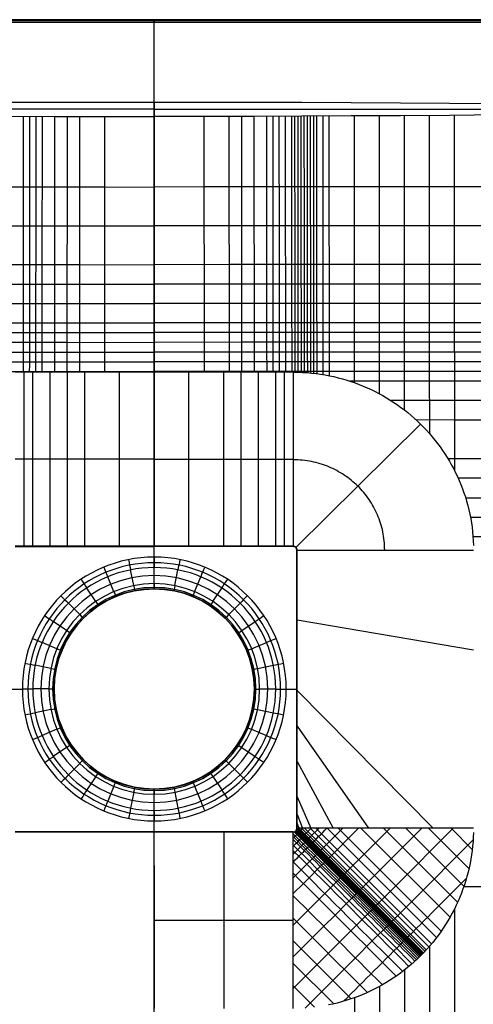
# Model space of a CAD drawing. Extents: x 0 to 800, y -600 to 600.
# Tile 3 of 4: x 340 to 543, y 157 to 600. Entities that reach past the tile are written whole.
import ezdxf

# ---------------------------------------------------------------- set-up
doc = ezdxf.new("R2010")
doc.units = 0
doc.header["$MEASUREMENT"] = 0
doc.layers.add('1', color=18, linetype='CONTINUOUS')

msp = doc.modelspace()

# ---------------------------------------------------------------- linework, layer by layer
at = {"layer": '1', "color": 254}
for p, q in [((798.99, 599.99, -1.99), (1.01, 599.99, -1.99)), ((798.99, 599.99, -2), (1.01, 599.99, -2)), ((1.01, 598.99, -3), (798.99, 598.99, -3)), ((1.14, 599.86, 13.51), (798.86, 599.86, 13.51)), ((1.28, 599.72, 29.01), (798.72, 599.72, 29.01)), ((798.72, 598.72, 30), (1.28, 598.72, 30)), ((400, 599.99, -1.99), (400, 599.72, 29.01)), ((400, 344.09, -3), (400, 598.99, -3)), ((400, 562.98, 30), (400, 598.72, 30)), ((355.21, 556.51, 29.79), (355.09, 441.55, 22.26)), ((360.83, 556.5, 29.79), (360.71, 441.55, 22.26)), ((366.45, 556.49, 29.79), (366.34, 441.55, 22.26)), ((377.7, 556.46, 29.79), (377.59, 441.55, 22.26)), ((400, 556.45, 29.79), (400, 441.55, 22.26)), ((422.3, 556.46, 29.79), (422.41, 441.55, 22.26)), ((433.55, 556.49, 29.79), (433.66, 441.55, 22.26)), ((439.17, 556.5, 29.79), (439.29, 441.55, 22.26)), ((444.79, 556.51, 29.79), (444.91, 441.55, 22.26)), ((475.73, 556.63, 29.81), (475.84, 440.46, 22.5)), ((478.54, 556.65, 29.81), (478.65, 439.94, 22.53)), ((489.79, 556.71, 29.82), (489.9, 436.84, 22.52)), ((341.45, 363.22, 17.13), (341.45, 441.55, 22.26)), ((345.35, 363.22, 17.13), (345.35, 441.55, 22.26)), ((353.16, 363.22, 17.13), (353.16, 441.55, 22.26)), ((360.96, 363.22, 17.13), (360.96, 441.55, 22.26)), ((368.77, 363.22, 17.13), (368.77, 441.55, 22.26)), ((384.39, 363.22, 17.13), (384.39, 441.55, 22.26)), ((400, 441.55, 22.26), (400, 363.22, 17.13)), ((415.61, 363.22, 17.13), (415.61, 441.55, 22.26)), ((431.23, 363.22, 17.13), (431.23, 441.55, 22.26)), ((439.04, 363.22, 17.13), (439.04, 441.55, 22.26)), ((446.84, 363.22, 17.13), (446.84, 441.55, 22.26)), ((454.65, 363.22, 17.13), (454.65, 441.55, 22.26)), ((458.55, 363.22, 17.13), (458.55, 441.55, 22.26)), ((462.46, 441.55, 22.27), (462.46, 363.22, 17.14)), ((519.7, 418.19, 21.87), (463.66, 362.75, 17.16)), ((400, 402.38, 19.7), (337.54, 402.38, 19.71)), ((400, 402.38, 19.7), (462.46, 402.38, 19.71)), ((337.51, 363.2, 15.7), (400, 363.2, 15.7)), ((400, 363.17, 14.22), (337.53, 363.17, 14.22)), ((368.55, 363.22, 17.13), (368.55, 363.17, 14.22)), ((400, 363.22, 17.13), (400, 363.17, 14.22)), ((462.49, 363.2, 15.7), (400, 363.2, 15.7)), ((462.47, 363.17, 14.22), (400, 363.17, 14.22)), ((400, 358.39, 14.22), (400, 363.17, 14.22)), ((431.45, 363.17, 14.22), (431.45, 363.22, 17.13)), ((462.46, 363.22, 17.14), (462.52, 363.22, 17.14)), ((462.52, 363.22, 17.14), (462.47, 363.17, 14.22)), ((463.7, 362.73, 17.16), (463.65, 362.68, 14.22)), ((464.19, 361.55, 17.17), (464.14, 361.5, 14.22)), ((464.14, 236.57, 14.22), (464.14, 361.5, 14.22)), ((464.16, 236.55, 15.7), (464.16, 361.53, 15.7)), ((464.19, 361.55, 17.17), (543.5, 361.55, 20.61)), ((464.19, 236.53, 17.17), (464.19, 361.55, 17.17)), ((390.76, 345.54, 5.82), (389.35, 352.64, 12.4)), ((400, 346.45, 5.82), (400, 353.68, 12.4)), ((409.24, 345.54, 5.82), (410.65, 352.64, 12.4)), ((381.88, 342.84, 5.82), (379.11, 349.53, 12.4)), ((418.12, 342.84, 5.82), (420.89, 349.53, 12.4)), ((373.69, 338.47, 5.82), (369.67, 344.48, 12.4)), ((400, 344.09, -3), (400, 344.16, 0.76)), ((426.31, 338.47, 5.82), (430.33, 344.48, 12.4)), ((366.51, 332.58, 5.82), (361.4, 337.69, 12.4)), ((433.49, 332.58, 5.82), (438.6, 337.69, 12.4)), ((360.62, 325.4, 5.82), (354.61, 329.42, 12.4)), ((439.38, 325.4, 5.82), (445.39, 329.42, 12.4)), ((464.19, 330.17, 17.17), (543.5, 316.67, 20.61)), ((356.25, 317.21, 5.82), (349.56, 319.98, 12.4)), ((443.75, 317.21, 5.82), (450.44, 319.98, 12.4)), ((353.55, 308.33, 5.82), (346.45, 309.74, 12.4)), ((446.45, 308.33, 5.82), (453.55, 309.74, 12.4)), ((335.86, 299.04, 14.22), (340.7, 299.04, 14.22)), ((352.64, 299.09, 5.82), (345.4, 299.09, 12.4)), ((355, 299.09, -3), (354.93, 299.09, 0.76)), ((445, 299.09, -3), (445.07, 299.09, 0.76)), ((447.36, 299.09, 5.82), (454.6, 299.09, 12.4)), ((459.3, 299.04, 14.22), (464.14, 299.04, 14.22)), ((464.14, 299.04, 14.22), (464.19, 299.04, 17.17)), ((464.19, 298.34, 17.17), (525.41, 236.54, 19.82)), ((353.55, 289.85, 5.82), (346.45, 288.44, 12.4)), ((446.45, 289.85, 5.82), (453.55, 288.44, 12.4)), ((356.25, 280.97, 5.82), (349.56, 278.2, 12.4)), ((443.75, 280.97, 5.82), (450.44, 278.2, 12.4)), ((464.19, 282.43, 17.17), (496.29, 236.54, 18.56)), ((360.62, 272.78, 5.82), (354.61, 268.76, 12.4)), ((439.38, 272.78, 5.82), (445.39, 268.76, 12.4)), ((366.51, 265.6, 5.82), (361.4, 260.49, 12.4)), ((433.49, 265.6, 5.82), (438.6, 260.49, 12.4)), ((464.19, 266.51, 17.17), (480.4, 236.53, 17.87)), ((373.69, 259.71, 5.82), (369.67, 253.7, 12.4)), ((426.31, 259.71, 5.82), (430.33, 253.7, 12.4)), ((381.88, 255.34, 5.82), (379.11, 248.65, 12.4)), ((390.76, 252.64, 5.82), (389.35, 245.54, 12.4)), ((400, 254.09, -3), (400, 254.02, 0.76)), ((400, -598.99, -3), (400, 254.09, -3)), ((409.24, 252.64, 5.82), (410.65, 245.54, 12.4)), ((418.12, 255.34, 5.82), (420.89, 248.65, 12.4)), ((400, 244.49, 12.4), (400, 251.73, 5.82)), ((464.19, 250.6, 17.17), (470.39, 236.54, 17.44)), ((400, 234.9, 14.22), (400, 239.79, 14.22)), ((464.19, 242.64, 17.16), (466.65, 236.53, 17.27)), ((337.51, 234.87, 15.7), (400, 234.87, 15.7)), ((400, 234.9, 14.22), (337.53, 234.9, 14.22)), ((400, 234.85, 17.17), (337.54, 234.85, 17.17)), ((368.55, 234.9, 14.22), (368.55, 234.85, 17.17)), ((400, 234.85, 17.17), (400, 234.9, 14.22)), ((400, 234.9, 14.22), (462.47, 234.9, 14.22)), ((462.49, 234.87, 15.7), (400, 234.87, 15.7)), ((400, 234.85, 17.17), (462.46, 234.85, 17.17)), ((400, 155.48, 18.45), (400, 234.85, 17.17)), ((431.23, 234.85, 17.17), (431.23, 155.48, 18.45)), ((431.45, 234.85, 17.17), (431.45, 234.9, 14.22)), ((462.46, 231.96, 17.22), (467.01, 236.52, 17.29)), ((462.46, 155.48, 18.45), (462.46, 234.85, 17.17)), ((462.46, 234.85, 17.17), (462.52, 234.85, 17.17)), ((462.47, 234.9, 14.22), (462.52, 234.85, 17.17)), ((462.82, 234.88, 17.17), (519.14, 178.59, 19.51)), ((463.29, 235.04, 17.17), (519.46, 178.91, 19.52)), ((463.49, 235.16, 17.17), (519.62, 179.07, 19.52)), ((463.7, 235.34, 17.17), (463.65, 235.39, 14.22)), ((463.66, 235.3, 17.17), (519.78, 179.22, 19.53)), ((463.94, 235.66, 17.16), (520.09, 179.54, 19.54)), ((464.13, 236.1, 17.16), (520.41, 179.86, 19.55)), ((464.14, 236.57, 14.22), (464.19, 236.53, 17.17)), ((464.19, 238.66, 17.16), (465.01, 236.53, 17.2)), ((464.19, 236.67, 17.17), (464.24, 236.53, 17.17)), ((543.5, 236.53, 20.61), (464.19, 236.53, 17.17)), ((464.34, 236.53, 17.17), (520.72, 180.18, 19.57)), ((464.97, 236.53, 17.2), (521.03, 180.5, 19.58)), ((466.24, 236.52, 17.25), (521.65, 181.16, 19.6)), ((467.51, 236.52, 17.31), (522.25, 181.81, 19.62)), ((470.05, 236.52, 17.42), (523.45, 183.15, 19.67)), ((472.58, 236.52, 17.53), (524.62, 184.51, 19.72)), ((477.65, 236.52, 17.75), (526.88, 187.33, 19.81)), ((482.72, 236.52, 17.97), (529.01, 190.26, 19.9)), ((492.86, 236.52, 18.41), (532.94, 196.47, 20.07)), ((502.99, 236.52, 18.85), (536.35, 203.18, 20.23)), ((513.13, 236.52, 19.29), (539.22, 210.45, 20.38)), ((523.26, 236.52, 19.73), (541.45, 218.35, 20.5)), ((533.4, 236.53, 20.17), (542.94, 226.99, 20.58)), ((400, 219.69, 17.42), (400, 155.48, 18.45)), ((400, 195.17, 17.81), (462.46, 195.17, 17.81)), ((462.46, 175.71, 18.13), (480.65, 157.53, 18.57)), ((462.46, 165.58, 18.29), (472, 156.04, 18.48))]:
    msp.add_line(p, q, dxfattribs=at)
at = {"layer": '1', "color": 254, "extrusion": (1.21188e-07, 1.12014e-09, 1)}
msp.add_lwpolyline([(46.05, 559.72, -0.00643), (57.11, 559.95), (68.17, 560.11), (134.53, 561), (178.77, 561.56), (200.89, 561.82), (223.02, 562.05), (245.14, 562.25), (267.26, 562.44), (289.38, 562.6), (311.51, 562.73), (333.63, 562.84), (355.75, 562.92), (377.88, 562.97), (400, 562.98)], format="xyb", dxfattribs=at)
at = {"layer": '1', "color": 254, "extrusion": (-1.21188e-07, 1.1201e-09, 1)}
msp.add_lwpolyline([(400, 562.98), (422.12, 562.97), (444.25, 562.92), (466.37, 562.84), (488.49, 562.73), (510.62, 562.6), (532.74, 562.44), (554.86, 562.25), (576.98, 562.05), (599.11, 561.82), (621.23, 561.56), (665.47, 561), (731.83, 560.11), (742.89, 559.95, -0.00643), (753.95, 559.72)], format="xyb", dxfattribs=at)
at = {"layer": '1', "color": 254}
for points in [[(400, 559.71, 29.95), (224.1, 559.71, 29.97), (135.08, 559.71, 29.99), (68.3, 559.72, 30), (57.18, 559.72, 30), (51.61, 559.71, 30), (46.05, 559.63, 30)], [(46.05, 559.54, 30), (49.07, 559.54, 30), (54.25, 559.49, 30), (68.18, 559.32, 30), (134.54, 558.42, 29.97), (178.78, 557.86, 29.93), (200.9, 557.61, 29.91), (223.02, 557.38, 29.89), (245.14, 557.17, 29.87), (267.26, 556.99, 29.85), (289.38, 556.83, 29.83), (311.51, 556.7, 29.82), (333.63, 556.59, 29.81), (355.75, 556.51, 29.8), (377.88, 556.46, 29.79), (400, 556.45, 29.79)], [(400, 559.81, 29.95), (665.45, 559.75, 29.99), (731.83, 559.73, 30), (742.89, 559.72, 30), (748.42, 559.71, 30), (753.95, 559.63, 30)], [(753.95, 559.54, 30), (750.93, 559.54, 30), (745.75, 559.49, 30), (731.82, 559.32, 30), (665.46, 558.42, 29.97), (621.22, 557.86, 29.93), (599.1, 557.61, 29.91), (576.98, 557.38, 29.89), (554.86, 557.17, 29.87), (532.74, 556.99, 29.85), (510.62, 556.83, 29.83), (488.49, 556.7, 29.82), (466.37, 556.59, 29.81), (444.25, 556.51, 29.8), (422.12, 556.46, 29.79), (400, 556.45, 29.79)], [(512.29, 556.85, 29.84), (512.38, 454.95, 23.99), (512.4, 437.49, 22.94), (512.41, 424.55, 22.11)], [(534.78, 557.01, 29.85), (534.86, 463.69, 24.8), (534.89, 437.49, 23.34), (534.91, 411.29, 21.86), (534.92, 402.56, 21.4), (534.92, 397.43, 21.16)], [(40.77, 524.89, 30), (152.72, 524.87, 28.94), (197.71, 524.85, 28.56), (242.69, 524.83, 28.25), (298.93, 524.81, 27.95), (341.11, 524.79, 27.78), (377.67, 524.78, 27.72), (400, 524.76, 27.71)], [(759.23, 524.89, 30), (647.28, 524.87, 28.94), (602.29, 524.85, 28.56), (557.31, 524.83, 28.25), (501.07, 524.81, 27.95), (458.89, 524.79, 27.78), (422.33, 524.78, 27.72), (400, 524.76, 27.71)], [(41, 507.4, 29.99), (152.71, 507.39, 28.42), (197.7, 507.38, 27.84), (220.19, 507.37, 27.59), (242.68, 507.36, 27.37), (276.42, 507.35, 27.09), (324.22, 507.34, 26.75), (349.53, 507.33, 26.63), (377.65, 507.31, 26.58), (400, 507.3, 26.57)], [(759, 507.4, 29.99), (647.29, 507.39, 28.42), (602.3, 507.38, 27.84), (579.81, 507.37, 27.59), (557.32, 507.36, 27.37), (523.58, 507.35, 27.09), (475.78, 507.34, 26.75), (450.47, 507.33, 26.63), (422.35, 507.31, 26.58), (400, 507.3, 26.57)], [(41.22, 489.91, 29.98), (152.71, 489.91, 27.91), (175.19, 489.91, 27.51), (197.68, 489.9, 27.13), (220.17, 489.9, 26.79), (242.67, 489.89, 26.49), (276.41, 489.89, 26.11), (324.2, 489.87, 25.66), (343.89, 489.87, 25.52), (366.38, 489.86, 25.44), (400, 489.84, 25.42)], [(758.78, 489.91, 29.98), (647.29, 489.91, 27.91), (624.81, 489.91, 27.51), (602.32, 489.9, 27.13), (579.83, 489.9, 26.79), (557.33, 489.89, 26.49), (523.59, 489.89, 26.11), (475.8, 489.87, 25.66), (456.11, 489.87, 25.52), (433.62, 489.86, 25.44), (400, 489.84, 25.42)], [(41.33, 481.17, 29.98), (152.7, 481.17, 27.66), (175.19, 481.17, 27.21), (197.68, 481.17, 26.78), (220.17, 481.16, 26.39), (242.66, 481.16, 26.05), (276.4, 481.15, 25.63), (329.82, 481.14, 25.05), (346.69, 481.14, 24.93), (366.37, 481.13, 24.87), (400, 481.11, 24.85)], [(758.67, 481.17, 29.98), (647.3, 481.17, 27.66), (624.81, 481.17, 27.21), (602.32, 481.17, 26.78), (579.83, 481.16, 26.39), (557.34, 481.16, 26.05), (523.6, 481.15, 25.63), (470.18, 481.14, 25.05), (453.31, 481.14, 24.93), (433.63, 481.13, 24.87), (400, 481.11, 24.85)], [(41.44, 472.42, 29.97), (152.7, 472.43, 27.42), (175.19, 472.43, 26.91), (197.67, 472.43, 26.43), (220.16, 472.43, 25.99), (242.65, 472.42, 25.61), (265.14, 472.42, 25.28), (331.22, 472.41, 24.47), (343.87, 472.41, 24.36), (360.74, 472.4, 24.3), (400, 472.38, 24.28)], [(758.56, 472.42, 29.97), (647.3, 472.43, 27.42), (624.81, 472.43, 26.91), (602.33, 472.43, 26.43), (579.84, 472.43, 25.99), (557.35, 472.42, 25.61), (534.86, 472.42, 25.28), (468.78, 472.41, 24.47), (456.13, 472.41, 24.36), (439.26, 472.4, 24.3), (400, 472.38, 24.28)], [(41.54, 463.68, 29.97), (175.18, 463.69, 26.62), (197.67, 463.69, 26.09), (220.16, 463.69, 25.6), (242.64, 463.69, 25.16), (265.14, 463.69, 24.8), (321.37, 463.68, 24.03), (336.83, 463.68, 23.83), (349.49, 463.68, 23.74), (366.36, 463.67, 23.71), (400, 463.65, 23.71)], [(758.46, 463.68, 29.97), (624.82, 463.69, 26.62), (602.33, 463.69, 26.09), (579.84, 463.69, 25.6), (557.36, 463.69, 25.16), (534.86, 463.69, 24.8), (478.63, 463.68, 24.03), (463.17, 463.68, 23.83), (450.51, 463.68, 23.74), (433.64, 463.67, 23.71), (400, 463.65, 23.71)], [(41.59, 459.3, 29.97), (175.18, 459.32, 26.48), (197.66, 459.32, 25.92), (220.15, 459.32, 25.4), (242.64, 459.32, 24.94), (265.13, 459.32, 24.56), (310.12, 459.32, 23.93), (335.42, 459.32, 23.55), (343.86, 459.32, 23.47), (355.1, 459.31, 23.43), (400, 459.29, 23.42)], [(758.41, 459.3, 29.97), (624.82, 459.32, 26.48), (602.34, 459.32, 25.92), (579.85, 459.32, 25.4), (557.36, 459.32, 24.94), (534.87, 459.32, 24.56), (489.88, 459.32, 23.93), (464.58, 459.32, 23.55), (456.14, 459.32, 23.47), (444.9, 459.31, 23.43), (400, 459.29, 23.42)], [(41.64, 454.93, 29.96), (175.18, 454.95, 26.34), (197.66, 454.95, 25.75), (220.15, 454.96, 25.21), (242.64, 454.96, 24.72), (253.88, 454.96, 24.51), (276.37, 454.95, 24.15), (310.11, 454.95, 23.67), (335.42, 454.95, 23.25), (343.85, 454.95, 23.17), (360.73, 454.94, 23.14), (400, 454.92, 23.14)], [(758.36, 454.93, 29.96), (624.82, 454.95, 26.34), (602.34, 454.95, 25.75), (579.85, 454.96, 25.21), (557.36, 454.96, 24.72), (546.12, 454.96, 24.51), (523.63, 454.95, 24.15), (489.89, 454.95, 23.67), (464.58, 454.95, 23.25), (456.15, 454.95, 23.17), (439.27, 454.94, 23.14), (400, 454.92, 23.14)], [(41.68, 450.56, 29.96), (175.17, 450.58, 26.2), (197.66, 450.59, 25.59), (220.15, 450.59, 25.01), (231.39, 450.59, 24.75), (242.63, 450.59, 24.5), (253.88, 450.59, 24.28), (265.12, 450.59, 24.08), (310.11, 450.59, 23.4), (336.82, 450.59, 22.93), (343.85, 450.59, 22.87), (366.35, 450.58, 22.85), (400, 450.56, 22.85)], [(758.32, 450.56, 29.96), (624.83, 450.58, 26.2), (602.34, 450.59, 25.59), (579.85, 450.59, 25.01), (568.61, 450.59, 24.75), (557.37, 450.59, 24.5), (546.12, 450.59, 24.28), (534.88, 450.59, 24.08), (489.89, 450.59, 23.4), (463.18, 450.59, 22.93), (456.15, 450.59, 22.87), (433.65, 450.58, 22.85), (400, 450.56, 22.85)], [(41.73, 446.18, 29.96), (175.17, 446.21, 26.07), (197.66, 446.22, 25.42), (220.14, 446.22, 24.82), (231.39, 446.22, 24.54), (242.63, 446.22, 24.28), (253.88, 446.22, 24.05), (265.12, 446.22, 23.84), (287.61, 446.22, 23.47), (310.11, 446.22, 23.13), (326.98, 446.22, 22.82), (336.82, 446.23, 22.62), (341.03, 446.23, 22.58), (377.59, 446.21, 22.57), (400, 446.19, 22.56)], [(758.27, 446.18, 29.96), (624.83, 446.21, 26.07), (602.34, 446.22, 25.42), (579.86, 446.22, 24.82), (568.61, 446.22, 24.54), (557.37, 446.22, 24.28), (546.12, 446.22, 24.05), (534.88, 446.22, 23.84), (512.39, 446.22, 23.47), (489.89, 446.22, 23.13), (473.02, 446.22, 22.82), (463.18, 446.23, 22.62), (458.97, 446.23, 22.58), (422.41, 446.21, 22.57), (400, 446.19, 22.56)], [(41.78, 441.81, 29.96), (130.2, 441.84, 27.3), (197.65, 441.85, 25.26), (220.14, 441.85, 24.63), (231.38, 441.85, 24.33), (242.63, 441.85, 24.06), (253.87, 441.85, 23.81), (265.12, 441.86, 23.59), (287.61, 441.86, 23.21), (310.1, 441.86, 22.85), (326.97, 441.86, 22.54), (338.22, 441.87, 22.28), (400, 441.83, 22.28)], [(758.22, 441.81, 29.96), (669.8, 441.84, 27.3), (602.35, 441.85, 25.26), (579.86, 441.85, 24.63), (568.62, 441.85, 24.33), (557.37, 441.85, 24.06), (546.13, 441.85, 23.81), (534.88, 441.86, 23.59), (512.39, 441.86, 23.21), (489.9, 441.86, 22.85), (473.03, 441.86, 22.54), (461.78, 441.87, 22.28), (400, 441.83, 22.28)], [(462.46, 441.55, 22.27), (464.54, 441.52, 22.32), (466.61, 441.44, 22.37), (468.67, 441.31, 22.41), (470.71, 441.13, 22.44), (472.74, 440.91, 22.47), (474.76, 440.63, 22.49), (476.76, 440.3, 22.51), (478.74, 439.93, 22.53), (480.7, 439.51, 22.54), (482.65, 439.04, 22.54), (484.58, 438.53, 22.54), (486.49, 437.97, 22.54), (488.38, 437.36, 22.53), (490.25, 436.71, 22.52), (492.1, 436.02, 22.51), (493.93, 435.29, 22.49), (495.73, 434.51, 22.47), (497.52, 433.69, 22.45), (499.28, 432.83, 22.42), (501.01, 431.93, 22.39), (502.72, 430.99, 22.36), (504.4, 430.01, 22.32), (506.06, 428.99, 22.28), (507.69, 427.93, 22.25), (509.3, 426.84, 22.2), (510.87, 425.71, 22.16), (512.42, 424.54, 22.11), (513.94, 423.34, 22.07), (515.42, 422.1, 22.02), (516.88, 420.83, 21.97), (518.3, 419.53, 21.92), (519.7, 418.19, 21.87), (521.06, 416.82, 21.81), (522.39, 415.41, 21.76), (523.68, 413.98, 21.71), (524.94, 412.51, 21.65), (526.16, 411.02, 21.6), (527.35, 409.49, 21.54), (528.5, 407.94, 21.49), (529.61, 406.36, 21.44), (530.69, 404.75, 21.38), (531.73, 403.11, 21.33), (532.73, 401.45, 21.28), (533.68, 399.76, 21.22), (534.6, 398.05, 21.17), (535.48, 396.31, 21.12), (536.31, 394.55, 21.08), (537.11, 392.77, 21.03), (537.86, 390.96, 20.98), (538.56, 389.13, 20.94), (539.23, 387.28, 20.9), (539.84, 385.41, 20.86), (540.41, 383.51, 20.82), (540.94, 381.6, 20.79), (541.42, 379.67, 20.76), (541.85, 377.72, 20.73), (542.23, 375.76, 20.7), (542.56, 373.77, 20.68), (542.85, 371.77, 20.66), (543.08, 369.76, 20.64), (543.26, 367.73, 20.63), (543.4, 365.68, 20.62), (543.47, 363.62, 20.61)], [(758.18, 437.44, 29.95), (669.8, 437.46, 27.22), (602.35, 437.48, 25.11), (579.86, 437.48, 24.44), (568.62, 437.49, 24.13), (557.38, 437.49, 23.84), (546.13, 437.49, 23.58), (534.89, 437.49, 23.34), (512.4, 437.49, 22.94), (487.98, 437.49, 22.53)], [(758.09, 428.69, 29.95), (669.8, 428.72, 27.06), (602.35, 428.74, 24.8), (579.87, 428.75, 24.08), (568.63, 428.75, 23.73), (557.38, 428.75, 23.41), (546.14, 428.75, 23.11), (534.89, 428.76, 22.84), (512.4, 428.76, 22.39), (506.43, 428.76, 22.28)], [(758.02, 419.95, 29.94), (714.76, 419.96, 28.47), (647.32, 419.99, 26.12), (579.88, 420.01, 23.73), (568.63, 420.01, 23.35), (557.39, 420.02, 22.99), (546.15, 420.02, 22.65), (534.9, 420.02, 22.35), (517.76, 420.03, 21.94)], [(503.58, 361.55, 18.88), (503.57, 362.6, 18.88), (503.53, 363.64, 18.88), (503.46, 364.68, 18.89), (503.37, 365.71, 18.89), (503.25, 366.74, 18.9), (503.11, 367.75, 18.91), (502.94, 368.76, 18.92), (502.74, 369.76, 18.94), (502.53, 370.75, 18.95), (502.28, 371.73, 18.97), (502.02, 372.7, 18.98), (501.73, 373.66, 19), (501.41, 374.61, 19.02), (501.08, 375.54, 19.04), (500.72, 376.47, 19.06), (500.34, 377.39, 19.09), (499.94, 378.3, 19.11), (499.51, 379.19, 19.13), (499.07, 380.07, 19.16), (498.6, 380.94, 19.18), (498.11, 381.8, 19.21), (497.61, 382.64, 19.23), (497.08, 383.47, 19.26), (496.54, 384.29, 19.29), (495.97, 385.09, 19.31), (495.39, 385.88, 19.34), (494.78, 386.65, 19.37), (494.16, 387.41, 19.39), (493.52, 388.16, 19.42), (492.87, 388.88, 19.45), (492.19, 389.6, 19.47), (491.5, 390.29, 19.5), (490.8, 390.97, 19.53), (490.07, 391.63, 19.55), (489.33, 392.28, 19.58), (488.58, 392.91, 19.6), (487.81, 393.52, 19.62), (487.02, 394.11, 19.65), (486.22, 394.68, 19.67), (485.41, 395.24, 19.69), (484.58, 395.78, 19.71), (483.74, 396.29, 19.73), (482.89, 396.79, 19.74), (482.02, 397.27, 19.76), (481.14, 397.72, 19.77), (480.25, 398.16, 19.79), (479.34, 398.58, 19.8), (478.43, 398.97, 19.81), (477.5, 399.34, 19.82), (476.56, 399.7, 19.82), (475.61, 400.03, 19.83), (474.65, 400.33, 19.83), (473.68, 400.62, 19.83), (472.7, 400.88, 19.83), (471.72, 401.11, 19.83), (470.72, 401.33, 19.82), (469.71, 401.52, 19.82), (468.7, 401.68, 19.81), (467.68, 401.82, 19.79), (466.65, 401.94, 19.78), (465.61, 402.03, 19.76), (464.56, 402.1, 19.74), (463.51, 402.14, 19.72), (462.46, 402.15, 19.69)], [(757.87, 402.46, 29.93), (714.76, 402.47, 28.34), (669.81, 402.49, 26.65), (624.85, 402.51, 24.91), (557.4, 402.54, 22.21), (546.16, 402.55, 21.79), (532.07, 402.56, 21.31)], [(757.81, 393.71, 29.93), (714.77, 393.73, 28.28), (669.81, 393.75, 26.54), (624.85, 393.77, 24.74), (602.37, 393.78, 23.81), (547.03, 393.81, 21.45), (536.65, 393.82, 21.06)], [(462.46, 164.45, 18.31), (468.09, 170.08, 18.23), (473.16, 175.15, 18.19), (478.22, 180.22, 18.19), (483.29, 185.29, 18.23), (488.35, 190.36, 18.31), (494.68, 196.7, 18.48), (502.28, 204.31, 18.76), (513.66, 215.73, 19.27), (528.85, 230.94, 19.97), (534.42, 236.53, 20.22)], [(462.46, 207.09, 17.62), (467.03, 211.67, 17.56), (469.57, 214.2, 17.56), (473.37, 218.01, 17.61), (477.8, 222.44, 17.74), (491.84, 236.52, 18.37)], [(462.46, 192.88, 17.85), (469.08, 199.5, 17.77), (474.14, 204.57, 17.78), (479.21, 209.64, 17.86), (484.59, 215.03, 18.02), (491.86, 222.32, 18.33), (506.03, 236.52, 18.98)], [(462.46, 178.66, 18.08), (466.05, 182.25, 18.02), (471.12, 187.32, 17.98), (476.18, 192.39, 17.98), (481.25, 197.46, 18.03), (486.31, 202.54, 18.14), (492.64, 208.88, 18.36), (501.5, 217.75, 18.74), (516.68, 232.97, 19.44), (520.22, 236.52, 19.6)], [(467.88, 155.66, 18.46), (475.2, 162.98, 18.4), (480.26, 168.05, 18.4), (485.33, 173.12, 18.43), (490.39, 178.19, 18.5), (497.99, 185.8, 18.67), (505.9, 193.72, 18.93), (515.71, 203.55, 19.33), (543.33, 231.24, 20.6)], [(543.48, 234.51, 20.61), (543.4, 232.49, 20.6), (543.28, 230.49, 20.6), (543.11, 228.49, 20.59), (542.89, 226.51, 20.57), (542.62, 224.53, 20.56), (542.3, 222.57, 20.54), (541.94, 220.61, 20.52), (541.53, 218.67, 20.5), (541.07, 216.74, 20.47), (540.56, 214.83, 20.44), (540.01, 212.93, 20.42), (539.42, 211.05, 20.38), (538.77, 209.18, 20.35), (538.09, 207.33, 20.32), (537.35, 205.5, 20.28), (536.58, 203.68, 20.24), (535.76, 201.89, 20.2), (534.89, 200.12, 20.16), (533.98, 198.36, 20.12), (533.03, 196.63, 20.07), (532.03, 194.92, 20.03), (530.99, 193.23, 19.98), (529.91, 191.57, 19.94), (528.79, 189.93, 19.89), (527.62, 188.32, 19.84), (526.42, 186.73, 19.79), (525.17, 185.17, 19.74), (523.88, 183.64, 19.69), (522.55, 182.14, 19.63), (521.18, 180.66, 19.58), (519.77, 179.21, 19.53), (518.32, 177.8, 19.48), (516.85, 176.43, 19.42), (515.34, 175.1, 19.37), (513.81, 173.82, 19.32), (512.25, 172.57, 19.27), (510.66, 171.36, 19.22), (509.05, 170.19, 19.17), (507.41, 169.07, 19.12), (505.75, 167.99, 19.08), (504.06, 166.95, 19.03), (502.35, 165.95, 18.99), (500.62, 165, 18.94), (498.87, 164.09, 18.9), (497.09, 163.23, 18.86), (495.3, 162.4, 18.82), (493.48, 161.63, 18.78), (491.65, 160.89, 18.74), (489.8, 160.21, 18.71), (487.93, 159.57, 18.68), (486.05, 158.97, 18.64), (484.15, 158.42, 18.62), (482.24, 157.91, 18.59), (480.31, 157.46, 18.56), (478.37, 157.04, 18.54)], [(534.94, 200.21, 20.17), (534.94, 170.17, 20.13), (534.94, 155.15, 20.16), (534.94, 140.14, 20.25), (534.94, 131.39, 20.33), (534.94, 122.64, 20.43), (534.93, 105.14, 20.68), (534.92, 70.14, 21.28), (534.91, 35.14, 21.86), (534.9, 0.14, 22.39), (534.88, -69.87, 23.42), (534.86, -139.87, 24.41), (534.84, -209.87, 25.37), (534.77, -559.05, 29.99)], [(523.7, 183.43, 19.68), (523.7, 161.79, 19.75), (523.7, 150.96, 19.82), (523.7, 140.14, 19.92), (523.69, 122.64, 20.13), (523.69, 105.14, 20.4), (523.68, 70.14, 21.01), (523.67, 35.14, 21.6), (523.66, 0.14, 22.16), (523.63, -69.87, 23.21), (523.61, -139.87, 24.23), (523.57, -279.87, 26.18), (523.52, -559.03, 29.99)], [(512.46, 172.73, 19.28), (512.46, 156.44, 19.4), (512.45, 140.14, 19.57), (512.45, 122.64, 19.83), (512.44, 105.14, 20.13), (512.43, 70.14, 20.78), (512.42, 35.14, 21.39), (512.41, 0.14, 21.95), (512.39, -69.87, 23.02), (512.37, -139.87, 24.06), (512.33, -279.87, 26.06), (512.27, -559.01, 29.99)], [(501.21, 165.32, 18.95), (501.21, 152.73, 19.09), (501.21, 140.14, 19.26), (501.2, 122.64, 19.55), (501.2, 105.15, 19.89), (501.19, 70.15, 20.59), (501.18, 52.65, 20.91), (501.18, 35.15, 21.2), (501.14, -69.86, 22.84), (501.12, -139.87, 23.91), (501.08, -279.87, 25.96), (501.02, -558.99, 29.99)], [(489.97, 160.27, 18.71), (489.97, 150.21, 18.85), (489.96, 140.15, 19.01), (489.96, 122.65, 19.33), (489.94, 70.15, 20.42), (489.94, 52.65, 20.74), (489.93, 35.15, 21.04), (489.88, -139.87, 23.77), (489.83, -279.87, 25.86), (489.77, -558.97, 29.99)]]:
    msp.add_polyline3d(points, dxfattribs=at)
msp.add_circle((400, 299.09, -1.12), 45.03, dxfattribs=at)
at = {"layer": '1', "color": 254, "extrusion": (1, 0, 0)}
for centre, start, end in [((598.99, -2, 400), 270, 0.5), ((598.72, 29, 400), 0.5, 90)]:
    msp.add_arc(centre, 1, start, end, dxfattribs=at)
at = {"layer": '1', "color": 254, "extrusion": (1, -9.52043e-06, -1.15769e-08)}
msp.add_arc((562.99, -70, 399.99), 100, 90, 93.7475, dxfattribs=at)
at = {"layer": '1', "color": 254, "extrusion": (0.999452, -0.00316, 0.032949)}
msp.add_arc((1559.06, -16124.75, 340.18), 16174.39, 93.549679, 93.957984, dxfattribs=at)
at = {"layer": '1', "color": 254, "extrusion": (0.999073, -0.003809, 0.042872)}
msp.add_arc((1740.69, -18898.17, 342.8), 18950.24, 93.578603, 93.927067, dxfattribs=at)
at = {"layer": '1', "color": 254, "extrusion": (0.998592, -0.004465, 0.052865)}
msp.add_arc((1905.94, -21399.54, 345.37), 21453.48, 93.602073, 93.909851, dxfattribs=at)
at = {"layer": '1', "color": 254, "extrusion": (0.997811, -0.005321, 0.06591)}
msp.add_arc((2124.12, -24702.71, 347.82), 24759.16, 93.625715, 93.892379, dxfattribs=at)
at = {"layer": '1', "color": 254, "extrusion": (0.997811, 0.005321, -0.06591)}
msp.add_arc((2119.85, -24649.99, 450.43), 24759.16, 93.625715, 93.892379, dxfattribs=at)
at = {"layer": '1', "color": 254, "extrusion": (0.998592, 0.004465, -0.052865)}
msp.add_arc((1902.36, -21357.25, 453.5), 21453.48, 93.602073, 93.909851, dxfattribs=at)
at = {"layer": '1', "color": 254, "extrusion": (0.999073, 0.003809, -0.042872)}
msp.add_arc((1737.64, -18863.87, 456.46), 18950.24, 93.578603, 93.927067, dxfattribs=at)
at = {"layer": '1', "color": 254, "extrusion": (0.999452, 0.00316, -0.032949)}
msp.add_arc((1556.53, -16098.39, 459.38), 16174.39, 93.549679, 93.957984, dxfattribs=at)
at = {"layer": '1', "color": 254, "extrusion": (0.999642, 0.002744, -0.026629)}
msp.add_arc((1445.56, -14416.25, 462.24), 14485.75, 93.523466, 93.979412, dxfattribs=at)
at = {"layer": '1', "color": 254, "extrusion": (0.999594, 0.002846, -0.028346)}
msp.add_arc((1518.04, -15586.56, 463.63), 15659.15, 93.524977, 93.946784, dxfattribs=at)
at = {"layer": '1', "color": 254, "extrusion": (0.999556, 0.002922, -0.029648)}
msp.add_arc((1606.28, -17011.7, 465.02), 17087.67, 93.526474, 93.913111, dxfattribs=at)
at = {"layer": '1', "color": 254, "extrusion": (0.99951, 0.00301, -0.031165)}
msp.add_arc((1707.29, -18645.75, 466.4), 18725.59, 93.527389, 93.880365, dxfattribs=at)
at = {"layer": '1', "color": 254, "extrusion": (0.999443, 0.003132, -0.033224)}
msp.add_arc((1825.78, -20564.96, 467.78), 20649.46, 93.5279, 93.848201, dxfattribs=at)
at = {"layer": '1', "color": 254, "extrusion": (0.99936, 0.003274, -0.035609)}
msp.add_arc((1960.84, -22756.63, 469.16), 22846.46, 93.527711, 93.817462, dxfattribs=at)
at = {"layer": '1', "color": 254, "extrusion": (0.999263, 0.003429, -0.038229)}
msp.add_arc((2111.86, -25213.58, 470.53), 25309.33, 93.526697, 93.788535, dxfattribs=at)
at = {"layer": '1', "color": 254, "extrusion": (0.999153, 0.003593, -0.040994)}
msp.add_arc((2277.47, -27915.72, 471.89), 28017.91, 93.52479, 93.761621, dxfattribs=at)
at = {"layer": '1', "color": 254, "extrusion": (0.999028, 0.003767, -0.043928)}
msp.add_arc((2459.33, -30891.72, 473.24), 31000.92, 93.522097, 93.73646, dxfattribs=at)
at = {"layer": '1', "color": 254, "extrusion": (0.999557, 0.002701, -0.029625)}
msp.add_arc((3071.28, -43227.27, 501.44), 43345.05, 93.327464, 93.492879, dxfattribs=at)
at = {"layer": '1', "color": 254, "extrusion": (0.999999, 0.000984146, -0.00141)}
msp.add_arc((2087.73, -28125.46, 524.04), 28197.65, 93.113082, 93.403972, dxfattribs=at)
at = {"layer": '1', "color": 254, "extrusion": (1.41813e-05, 0.99782, 0.065992)}
msp.add_arc((-382.59, 60302.47, 442.06), 60309.39, 269.9834689, 270.0428044, dxfattribs=at)
at = {"layer": '1', "color": 254, "extrusion": (-1.41813e-05, 0.99782, 0.065992)}
msp.add_arc((-417.41, 60302.47, 442.05), 60309.39, 269.9571956, 270.0165311, dxfattribs=at)
at = {"layer": '1', "color": 254, "extrusion": (9.07176e-05, 0.999947, 0.010255)}
msp.add_arc((-1903.72, -30114.58, 385.32), 30162.33, 87.408444, 87.822554, dxfattribs=at)
at = {"layer": '1', "color": 254, "extrusion": (0.000409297, 0.999996, 0.002861)}
msp.add_arc((-1850.05, -28072.51, 376.61), 28122.58, 87.334001, 87.773627, dxfattribs=at)
at = {"layer": '1', "color": 254, "extrusion": (0.000892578, 0.999966, -0.008237)}
msp.add_arc((-2022.92, -31652.62, 367.89), 31710.83, 87.324985, 87.712709, dxfattribs=at)
at = {"layer": '1', "color": 254, "extrusion": (-3.55126e-08, 0.999848, -0.017452)}
msp.add_arc((-384.17, 71614.99, 362.87), 71591.52, 269.9873281, 270.0373129, dxfattribs=at)
at = {"layer": '1', "color": 254, "extrusion": (3.55126e-08, 0.999848, -0.017452)}
msp.add_arc((-415.83, 71614.99, 362.87), 71591.53, 269.9626871, 270.0126719, dxfattribs=at)
at = {"layer": '1', "color": 254}
for centre, radius, start, end in [((462.47, 361.5, 14.22), 1.67, 0.0072, 89.9928), ((400, 299.09, 14.22), 59.3, 90, 270), ((400, 299.09, 13.75), 56.78, 90, 270), ((400, 299.09, 14.22), 59.3, 270, 90), ((400, 299.09, 13.75), 56.78, 270, 90), ((400, 299.09, 12.4), 54.6, 90, 270), ((400, 299.09, 9.11), 50.98, 90, 270), ((400, 299.09, 12.4), 54.6, 270, 90), ((400, 299.09, 9.11), 50.98, 270, 90), ((400, 299.09, 5.82), 47.36, 90, 270), ((400, 299.09, 5.82), 47.36, 270, 90), ((400, 299.09, 3.53), 45.69, 90, 270), ((400, 299.09, 0.76), 45.07, 90, 180), ((400, 299.09, -3), 45, 0, 180), ((400, 299.09, 3.53), 45.69, 270, 90), ((400, 299.09, 0.76), 45.07, 270, 90), ((400, 299.09, -3), 45, 180, 0), ((462.47, 236.57, 14.22), 1.67, 270.0072, 359.9928)]:
    msp.add_arc(centre, radius, start, end, dxfattribs=at)
at = {"layer": '1', "color": 254, "extrusion": (0.01745, 0.01745, 0.999695)}
msp.add_arc((-71.39, -582.11, 30.1), 1.67, 224.8461, 314.9913, dxfattribs=at)
at = {"layer": '1', "color": 254, "extrusion": (-0.01987, -0.007432, 0.999775)}
msp.add_arc((-176.61, 560.11, 5.25), 1.67, 69.1573, 159.539, dxfattribs=at)
at = {"layer": '1', "color": 254, "extrusion": (0.980825, 0.19489, -1.41045e-13)}
msp.add_arc((274.7, 7.22, 450.62), 7, 90, 132.2716, dxfattribs=at)
at = {"layer": '1', "color": 254, "extrusion": (1, 2.86095e-13, 4.3814e-12)}
msp.add_arc((358.39, 7.22, 400), 7, 90, 132.2716, dxfattribs=at)
at = {"layer": '1', "color": 254, "extrusion": (0.98092, -0.194411, 3.58684e-14)}
msp.add_arc((430.45, 7.22, 334.22), 7, 90, 132.2716, dxfattribs=at)
at = {"layer": '1', "color": 254, "extrusion": (0.92381, 0.382852, -3.91097e-13)}
msp.add_arc((182.46, 7.22, 484.03), 7, 90, 132.2716, dxfattribs=at)
at = {"layer": '1', "color": 254, "extrusion": (0.923977, -0.382449, 7.75281e-14)}
msp.add_arc((488.64, 7.22, 255.2), 7, 90, 132.2716, dxfattribs=at)
at = {"layer": '1', "color": 254, "extrusion": (0.831732, 0.555177, -1.23671e-13)}
msp.add_arc((86, 7.22, 498.74), 7, 90, 132.2716, dxfattribs=at)
at = {"layer": '1', "color": 254, "extrusion": (0.980814, 0.194945, 1.71188e-07)}
msp.add_arc((267.44, 0.64, 450.63), 7, 132.2716, 179, dxfattribs=at)
at = {"layer": '1', "color": 254, "extrusion": (1, 1.64242e-12, -1.29452e-12)}
msp.add_arc((351.15, 0.64, 400), 7, 132.2716, 179, dxfattribs=at)
at = {"layer": '1', "color": 254, "extrusion": (0.980629, -0.195875, 2.37235e-06)}
msp.add_arc((423.71, 0.64, 333.67), 7, 132.2716, 179, dxfattribs=at)
at = {"layer": '1', "color": 254, "extrusion": (0.832141, -0.554565, -3.73629e-16)}
msp.add_arc((530.01, 7.22, 166.99), 7, 90, 132.2716, dxfattribs=at)
at = {"layer": '1', "color": 254, "extrusion": (0.707096, 0.707117, -1.92419e-14)}
msp.add_arc((-12.06, 7.22, 494.33), 7, 90, 132.2716, dxfattribs=at)
at = {"layer": '1', "color": 254, "extrusion": (0.923782, 0.382918, -6.88153e-07)}
msp.add_arc((175.19, 0.64, 484.04), 7, 132.2716, 179, dxfattribs=at)
at = {"layer": '1', "color": 254, "extrusion": (0.923496, -0.383608, 2.68549e-06)}
msp.add_arc((481.72, 0.64, 254.66), 7, 132.2716, 179, dxfattribs=at)
at = {"layer": '1', "color": 254, "extrusion": (0.70766, -0.706553, 3.07684e-13)}
msp.add_arc((553.58, 7.22, 71.74), 7, 90, 132.2716, dxfattribs=at)
at = {"layer": '1', "color": 254, "extrusion": (0.831671, 0.555269, 9.75676e-07)}
msp.add_arc((78.7, 0.64, 498.74), 7, 132.2716, 179, dxfattribs=at)
at = {"layer": '1', "color": 254, "extrusion": (0.830903, -0.556417, 2.71752e-06)}
msp.add_arc((523.15, 0.64, 165.94), 7, 132.2716, 179, dxfattribs=at)
at = {"layer": '1', "color": 254, "extrusion": (0.555973, 0.8312, -6.96819e-14)}
msp.add_arc((-106.89, 7.22, 470.99), 7, 90, 132.2716, dxfattribs=at)
at = {"layer": '1', "color": 254, "extrusion": (0.706995, 0.707219, -4.30084e-07)}
msp.add_arc((-19.37, 0.64, 494.32), 7, 132.2716, 179, dxfattribs=at)
at = {"layer": '1', "color": 254, "extrusion": (-0.706163, 0.708049, -3.5595e-06)}
msp.add_arc((-546.49, 0.64, -70.69), 7, 1, 47.7284, dxfattribs=at)
at = {"layer": '1', "color": 254, "extrusion": (-0.55652, 0.830834, -3.41497e-13)}
msp.add_arc((-558.09, 7.22, 25.89), 7, 47.7284, 90, dxfattribs=at)
at = {"layer": '1', "color": 254, "extrusion": (0.555838, 0.83129, 8.69513e-07)}
msp.add_arc((-114.21, 0.64, 470.97), 7, 132.2716, 179, dxfattribs=at)
at = {"layer": '1', "color": 254, "extrusion": (-0.554929, 0.831898, -2.06577e-06)}
msp.add_arc((-550.8, 0.64, 26.84), 7, 1, 47.7284, dxfattribs=at)
at = {"layer": '1', "color": 254, "extrusion": (0.382978, 0.923757, 2.07551e-13)}
msp.add_arc((-195.65, 7.22, 429.48), 7, 90, 132.2716, dxfattribs=at)
at = {"layer": '1', "color": 254, "extrusion": (-0.383728, 0.923446, 1.04429e-13)}
msp.add_arc((-543.45, 7.22, 122.7), 7, 47.7284, 90, dxfattribs=at)
at = {"layer": '1', "color": 254, "extrusion": (0.382788, 0.923836, 3.08431e-07)}
msp.add_arc((-202.98, 0.64, 429.43), 7, 132.2716, 179, dxfattribs=at)
at = {"layer": '1', "color": 254, "extrusion": (-0.381562, 0.924343, -3.24474e-06)}
msp.add_arc((-535.92, 0.64, 123.84), 7, 1, 47.7284, dxfattribs=at)
at = {"layer": '1', "color": 254, "extrusion": (0.195255, 0.980752, -9.29403e-14)}
msp.add_arc((-274.6, 7.22, 371.44), 7, 90, 132.2716, dxfattribs=at)
at = {"layer": '1', "color": 254, "extrusion": (-0.195853, 0.980633, 3.72041e-13)}
msp.add_arc((-510.13, 7.22, 214.96), 7, 47.7284, 90, dxfattribs=at)
at = {"layer": '1', "color": 254, "extrusion": (0.195052, 0.980793, -1.06975e-07)}
msp.add_arc((-281.91, 0.64, 371.37), 7, 132.2716, 179, dxfattribs=at)
at = {"layer": '1', "color": 254, "extrusion": (-0.195144, 0.980775, 1.48605e-07)}
msp.add_arc((-502.74, 0.64, 215.28), 7, 1, 47.7284, dxfattribs=at)
at = {"layer": '1', "color": 254, "extrusion": (0.000329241, 1, -1.75272e-13)}
msp.add_arc((-340.6, 7.22, 299.22), 7, 90, 132.2716, dxfattribs=at)
at = {"layer": '1', "color": 254, "extrusion": (0.000393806, 1, 1.06592e-06)}
msp.add_arc((-347.82, 0.64, 299.25), 7, 132.2716, 179, dxfattribs=at)
at = {"layer": '1', "color": 254, "extrusion": (4.83935e-09, 5.15214e-09, 1)}
msp.add_arc((400, 299.09, 0.76), 45.07, 180, 270, dxfattribs=at)
at = {"layer": '1', "color": 254, "extrusion": (0.000393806, 1, -1.06592e-06)}
msp.add_arc((-451.95, 0.64, 299.25), 7, 1, 47.7284, dxfattribs=at)
at = {"layer": '1', "color": 254, "extrusion": (0.000329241, 1, 4.12077e-13)}
msp.add_arc((-459.21, 7.22, 299.22), 7, 47.7284, 90, dxfattribs=at)
at = {"layer": '1', "color": 254, "extrusion": (-0.195853, 0.980633, -2.23244e-14)}
msp.add_arc((-391.53, 7.22, 214.96), 7, 90, 132.2716, dxfattribs=at)
at = {"layer": '1', "color": 254, "extrusion": (-0.195144, 0.980775, -1.48616e-07)}
msp.add_arc((-398.61, 0.64, 215.28), 7, 132.2716, 179, dxfattribs=at)
at = {"layer": '1', "color": 254, "extrusion": (0.195052, 0.980793, 1.06963e-07)}
msp.add_arc((-386.04, 0.64, 371.37), 7, 1, 47.7284, dxfattribs=at)
at = {"layer": '1', "color": 254, "extrusion": (0.195255, 0.980752, -3.57003e-13)}
msp.add_arc((-393.21, 7.22, 371.44), 7, 47.7284, 90, dxfattribs=at)
at = {"layer": '1', "color": 254, "extrusion": (-0.381562, 0.924343, 3.24477e-06)}
msp.add_arc((-431.79, 0.64, 123.84), 7, 132.2716, 179, dxfattribs=at)
at = {"layer": '1', "color": 254, "extrusion": (0.382788, 0.923836, -3.08397e-07)}
msp.add_arc((-307.11, 0.64, 429.43), 7, 1, 47.7284, dxfattribs=at)
at = {"layer": '1', "color": 254, "extrusion": (-0.383728, 0.923446, -3.66157e-13)}
msp.add_arc((-424.84, 7.22, 122.7), 7, 90, 132.2716, dxfattribs=at)
at = {"layer": '1', "color": 254, "extrusion": (0.382978, 0.923757, 1.96342e-13)}
msp.add_arc((-314.26, 7.22, 429.48), 7, 47.7284, 90, dxfattribs=at)
at = {"layer": '1', "color": 254, "extrusion": (-0.554929, 0.831898, 2.06573e-06)}
msp.add_arc((-446.67, 0.64, 26.84), 7, 132.2716, 179, dxfattribs=at)
at = {"layer": '1', "color": 254, "extrusion": (0.555838, 0.83129, -8.69554e-07)}
msp.add_arc((-218.34, 0.64, 470.97), 7, 1, 47.7284, dxfattribs=at)
at = {"layer": '1', "color": 254, "extrusion": (-0.55652, 0.830834, 1.13583e-13)}
msp.add_arc((-439.48, 7.22, 25.89), 7, 90, 132.2716, dxfattribs=at)
at = {"layer": '1', "color": 254, "extrusion": (-0.706163, 0.708049, 3.55954e-06)}
msp.add_arc((-442.36, 0.64, -70.69), 7, 132.2716, 179, dxfattribs=at)
at = {"layer": '1', "color": 254, "extrusion": (0.706995, 0.707219, 4.30116e-07)}
msp.add_arc((-123.5, 0.64, 494.32), 7, 1, 47.7284, dxfattribs=at)
at = {"layer": '1', "color": 254, "extrusion": (0.555973, 0.8312, -5.4251e-13)}
msp.add_arc((-225.5, 7.22, 470.99), 7, 47.7284, 90, dxfattribs=at)
at = {"layer": '1', "color": 254, "extrusion": (0.830903, -0.556417, -2.71753e-06)}
msp.add_arc((419.02, 0.64, 165.94), 7, 1, 47.7284, dxfattribs=at)
at = {"layer": '1', "color": 254, "extrusion": (0.831671, 0.555269, -9.75675e-07)}
msp.add_arc((-25.43, 0.64, 498.74), 7, 1, 47.7284, dxfattribs=at)
at = {"layer": '1', "color": 254, "extrusion": (0.70766, -0.706553, 3.92311e-14)}
msp.add_arc((434.97, 7.22, 71.74), 7, 47.7284, 90, dxfattribs=at)
at = {"layer": '1', "color": 254, "extrusion": (0.923496, -0.383608, -2.68546e-06)}
msp.add_arc((377.59, 0.64, 254.66), 7, 1, 47.7284, dxfattribs=at)
at = {"layer": '1', "color": 254, "extrusion": (0.923782, 0.382918, 6.88124e-07)}
msp.add_arc((71.06, 0.64, 484.04), 7, 1, 47.7284, dxfattribs=at)
at = {"layer": '1', "color": 254, "extrusion": (0.707096, 0.707117, 6.63939e-13)}
msp.add_arc((-130.67, 7.22, 494.33), 7, 47.7284, 90, dxfattribs=at)
at = {"layer": '1', "color": 254, "extrusion": (0.832141, -0.554565, 2.48837e-13)}
msp.add_arc((411.41, 7.22, 166.99), 7, 47.7284, 90, dxfattribs=at)
at = {"layer": '1', "color": 254, "extrusion": (0.980629, -0.195875, -2.37239e-06)}
msp.add_arc((319.58, 0.64, 333.67), 7, 1, 47.7284, dxfattribs=at)
at = {"layer": '1', "color": 254, "extrusion": (1, 1.65428e-12, -5.32107e-13)}
msp.add_arc((247.03, 0.64, 400), 7, 1, 47.7284, dxfattribs=at)
at = {"layer": '1', "color": 254, "extrusion": (0.980814, 0.194945, -1.71153e-07)}
msp.add_arc((163.31, 0.64, 450.63), 7, 1, 47.7284, dxfattribs=at)
at = {"layer": '1', "color": 254, "extrusion": (0.831732, 0.555177, 3.84838e-14)}
msp.add_arc((-32.61, 7.22, 498.74), 7, 47.7284, 90, dxfattribs=at)
at = {"layer": '1', "color": 254, "extrusion": (0.923977, -0.382449, -1.941e-13)}
msp.add_arc((370.03, 7.22, 255.2), 7, 47.7284, 90, dxfattribs=at)
at = {"layer": '1', "color": 254, "extrusion": (0.92381, 0.382852, -4.90389e-14)}
msp.add_arc((63.86, 7.22, 484.03), 7, 47.7284, 90, dxfattribs=at)
at = {"layer": '1', "color": 254, "extrusion": (0.98092, -0.194411, 3.6242e-14)}
msp.add_arc((311.84, 7.22, 334.22), 7, 47.7284, 90, dxfattribs=at)
at = {"layer": '1', "color": 254, "extrusion": (1, 5.62403e-13, -2.41752e-12)}
msp.add_arc((239.79, 7.22, 400), 7, 47.7284, 90, dxfattribs=at)
at = {"layer": '1', "color": 254, "extrusion": (0.980825, 0.19489, 4.633e-14)}
msp.add_arc((156.1, 7.22, 450.62), 7, 47.7284, 90, dxfattribs=at)
at = {"layer": '1', "color": 254, "extrusion": (0.706831, -0.70657, 0.033909)}
msp.add_arc((491.16, 220.36, 166.08), 208.73, 269.2665, 272.4143, dxfattribs=at)
at = {"layer": '1', "color": 254, "extrusion": (0.706866, -0.706577, 0.033002)}
msp.add_arc((489.32, 315.25, 168.59), 303.5, 269.3668, 272.4794, dxfattribs=at)
at = {"layer": '1', "color": 254, "extrusion": (0.706896, -0.706585, 0.032181)}
msp.add_arc((487.49, 411.08, 171.1), 399.21, 269.4203, 272.5072, dxfattribs=at)
at = {"layer": '1', "color": 254, "extrusion": (0.706951, -0.706599, 0.030608)}
msp.add_arc((483.85, 600.76, 176.12), 588.66, 269.47152, 272.54243, dxfattribs=at)
at = {"layer": '1', "color": 254, "extrusion": (0.01745, -0.01745, 0.999695)}
msp.add_arc((494.29, -159.33, 19.67), 1.67, 225.0087, 315.1509, dxfattribs=at)
at = {"layer": '1', "color": 254, "extrusion": (0.005667, -0.00269, 0.99998)}
msp.add_arc((462.41, 236.57, 19.16), 1.67, 270.0046, 0.3185, dxfattribs=at)
at = {"layer": '1', "color": 254, "extrusion": (0.70673, 0.707456, 0.00624)}
msp.add_arc((202.23, 13925.15, 492.47), 13915.8, 268.174623, 268.500962, dxfattribs=at)
at = {"layer": '1', "color": 254, "extrusion": (0.706742, 0.707448, 0.005756)}
msp.add_arc((145.67, 12081.1, 491.56), 12070.67, 268.164244, 268.536097, dxfattribs=at)
at = {"layer": '1', "color": 254, "extrusion": (0.706751, 0.707442, 0.005349)}
msp.add_arc((102.46, 10676.9, 490.66), 10665.62, 268.154788, 268.570629, dxfattribs=at)
at = {"layer": '1', "color": 254, "extrusion": (0.706767, 0.707431, 0.004615)}
msp.add_arc((41.28, 8700.43, 488.87), 8687.88, 268.138979, 268.637016, dxfattribs=at)
at = {"layer": '1', "color": 254, "extrusion": (0.706781, 0.707421, 0.003971)}
msp.add_arc((-0.11, 7376.06, 487.07), 7362.58, 268.127256, 268.699924, dxfattribs=at)
at = {"layer": '1', "color": 254, "extrusion": (0.706805, 0.707403, 0.00269)}
msp.add_arc((-52.85, 5716.8, 483.47), 5701.93, 268.11602, 268.81548, dxfattribs=at)
at = {"layer": '1', "color": 254, "extrusion": (0.706826, 0.707386, 0.001473)}
msp.add_arc((-85.01, 4737.23, 479.87), 4721.31, 268.12206, 268.91653, dxfattribs=at)
at = {"layer": '1', "color": 254, "extrusion": (0.707136, -0.706649, 0.024598)}
msp.add_arc((436.64, 2502.74, 231.36), 2489.87, 270.42606, 272.22528, dxfattribs=at)
at = {"layer": '1', "color": 254, "extrusion": (-0.000911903, 0.999458, 0.032895)}
msp.add_arc((148.27, 18283.95, 210.2), 18283.42, 267.160336, 267.844809, dxfattribs=at)
at = {"layer": '1', "color": 254, "extrusion": (0.706864, 0.707348, -0.001327)}
msp.add_arc((-124.12, 3602.53, 472.66), 3584.73, 268.17818, 269.08408, dxfattribs=at)
at = {"layer": '1', "color": 254, "extrusion": (0.706897, 0.707301, -0.004781)}
msp.add_arc((-147.84, 2968.46, 465.44), 2948.72, 268.29209, 269.20878, dxfattribs=at)
at = {"layer": '1', "color": 254, "extrusion": (0.706915, 0.707242, -0.008889)}
msp.add_arc((-165.44, 2511.22, 458.19), 2489.37, 268.45433, 269.30351, dxfattribs=at)

doc.saveas('drawing.dxf')
